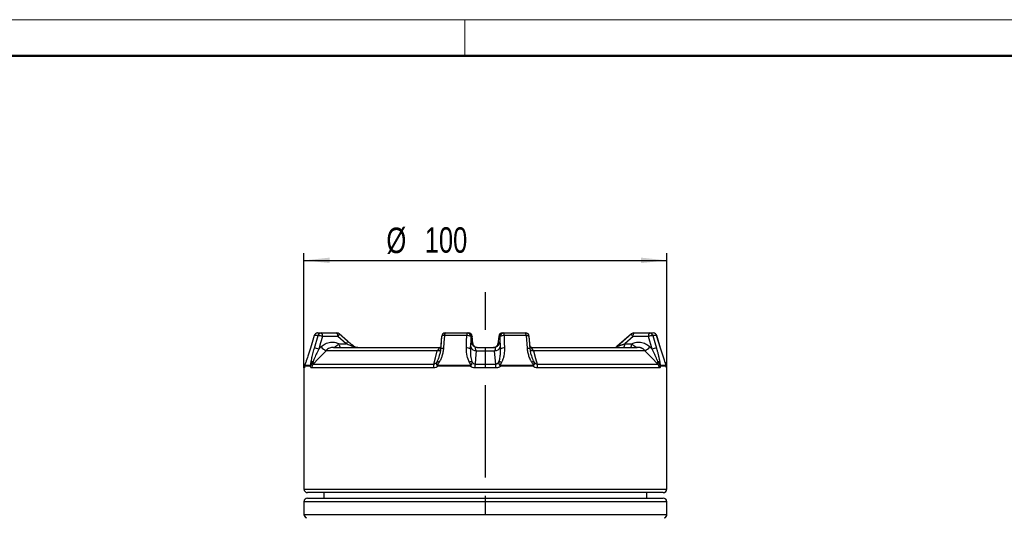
# Model space of a CAD drawing. Header units: millimetres. Extents: x 0 to 420, y 0 to 297.
# Tile 8 of 13: x 149 to 284, y 229 to 297. Entities that reach past the tile are written whole.
import ezdxf

# ---------------------------------------------------------------- set-up
doc = ezdxf.new("R2010")
doc.units = ezdxf.units.MM
doc.linetypes.add('CENTERX2', pattern=[20.32, 12.7, -2.54, 2.54, -2.54])
doc.layers.add('ОСЕВЫЕ', color=7, linetype='Continuous')
doc.layers.add('ОСНОВНОЙ', color=7, linetype='Continuous', lineweight=25)
doc.styles.add('SLDTEXTSTYLE4', font='TXT', dxfattribs={"width": 0.75})
doc.dimstyles.new('SLDDIMSTYLE1', dxfattribs={"dimtxt": 3.5, "dimasz": 3.556, "dimexe": 0, "dimexo": 0.0625, "dimgap": 0.875, "dimtad": 1, "dimdec": 0, "dimlfac": 2, "dimrnd": 1e-09, "dimzin": 12, "dimdsep": 46, "dimtxsty": 'SLDTEXTSTYLE4', "dimsah": 1, "dimcen": 0.09, "dimadec": 0, "dimazin": 3, "dimtfac": 1, "dimtdec": 0, "dimtofl": 0, "dimtmove": 0, "dimatfit": 3, "dimfxl": 0, "dimfrac": 2, "dimtolj": 1, "dimtzin": 12, "dimarcsym": 0})

# ---------------------------------------------------------------- blocks, each defined once
blk = doc.blocks.new('_D_7')
at = {"layer": 'ОСЕВЫЕ'}
for p, q in [((187.84, 249.03), (187.84, 264.84)), ((237.84, 249.03), (237.84, 264.84)), ((187.84, 263.84), (237.84, 263.84))]:
    blk.add_line(p, q, dxfattribs=at)
for points in [[(187.84, 263.84), (191.4, 263.46), (191.4, 264.22)], [(237.84, 263.84), (234.29, 264.22), (234.29, 263.46)]]:
    blk.add_solid(points, dxfattribs=at)
at = {"layer": 'ОСЕВЫЕ', "char_height": 3.5, "attachment_point": 1, "style": 'SLDTEXTSTYLE4'}
for s, insert in [('%%c', (199.2, 268.35)), ('100', (204.48, 268.4))]:
    blk.add_mtext(s, dxfattribs=dict(at, insert=insert))

msp = doc.modelspace()

# ---------------------------------------------------------------- linework, layer by layer
at = {"color": 7, "linetype": 'Continuous', "lineweight": 18}
msp.add_line((0, 297), (420, 297), dxfattribs=at)
at = {"color": 7, "linetype": 'Continuous', "lineweight": 50}
msp.add_line((415, 292), (20, 292), dxfattribs=at)
at = {"color": 7, "linetype": 'Continuous', "lineweight": 25}
for p, q in [((189.72, 253.84), (190.26, 253.84)), ((190.26, 253.84), (192.38, 253.84)), ((193.85, 252.72), (192.71, 253.72)), ((207.31, 253.84), (210.32, 253.84)), ((210.32, 253.84), (210.51, 253.84)), ((215.17, 253.84), (215.37, 253.84)), ((215.37, 253.84), (218.38, 253.84)), ((232.98, 253.72), (230.96, 251.96)), ((232.98, 253.72), (230.97, 251.96)), ((233.31, 253.84), (235.43, 253.84)), ((235.43, 253.84), (235.96, 253.84)), ((189.25, 253.48), (188.72, 251.76)), ((189.25, 253.48), (188.72, 251.76)), ((189.79, 253.49), (189.25, 253.49)), ((189.28, 251.76), (189.79, 253.49)), ((192.51, 253.34), (190.38, 253.34)), ((193.66, 252.34), (192.51, 253.34)), ((192.72, 252.34), (193.66, 252.34)), ((193.88, 252.69), (193.86, 252.72)), ((206.81, 253.38), (206.67, 251.65)), ((206.81, 253.38), (206.69, 251.9)), ((210.27, 253.49), (207.19, 253.49)), ((210.82, 253.34), (210.77, 251.61)), ((211.01, 253.34), (210.82, 253.34)), ((211.11, 252.39), (211.01, 253.39)), ((211.12, 252.29), (211.01, 253.39)), ((211.11, 252.34), (211.01, 253.34)), ((211.03, 252.34), (211.11, 252.34)), ((211.11, 252.39), (211.11, 252.34)), ((214.68, 253.39), (214.56, 252.29)), ((214.68, 253.34), (214.57, 252.34)), ((214.57, 252.34), (214.66, 252.34)), ((214.87, 253.34), (214.68, 253.34)), ((214.91, 251.61), (214.87, 253.34)), ((218.49, 253.49), (215.42, 253.49)), ((218.63, 251.76), (218.49, 253.49)), ((219.01, 251.65), (218.87, 253.38)), ((218.99, 251.89), (218.87, 253.38)), ((233.18, 253.34), (232.03, 252.34)), ((232.03, 252.34), (232.97, 252.34)), ((235.3, 253.34), (233.18, 253.34)), ((235.81, 251.61), (235.3, 253.34)), ((236.43, 253.49), (235.89, 253.49)), ((236.96, 251.76), (236.43, 253.49)), ((236.96, 251.76), (236.44, 253.48)), ((188.72, 251.76), (188.72, 251.76)), ((189.87, 251.61), (190.18, 251.93)), ((206.2, 251.4), (190.89, 251.4)), ((191.92, 251.84), (206.46, 251.84)), ((206.64, 251.4), (206.2, 251.4)), ((210.77, 251.61), (210.8, 251.93)), ((211.57, 251.4), (214.11, 251.4)), ((211.68, 251.84), (214, 251.84)), ((214.89, 251.93), (214.91, 251.61)), ((219.48, 251.4), (219.05, 251.4)), ((219.23, 251.84), (233.77, 251.84)), ((234.8, 251.4), (219.48, 251.4)), ((235.5, 251.93), (235.81, 251.61)), ((236.96, 251.76), (236.96, 251.76)), ((206.53, 250.82), (206.54, 250.85)), ((237.61, 249.78), (237.6, 249.81)), ((237.61, 249.8), (237.72, 249.49)), ((187.84, 249.03), (187.84, 232.34)), ((188.71, 249.26), (187.93, 249.26)), ((187.95, 249.41), (188.73, 249.41)), ((205.66, 249.03), (188.9, 249.03)), ((189.11, 249.56), (205.72, 249.56)), ((210.71, 249.26), (206.32, 249.26)), ((206.33, 249.41), (210.71, 249.41)), ((214.28, 249.03), (211.4, 249.03)), ((211.41, 249.56), (214.27, 249.56)), ((214.97, 249.41), (219.35, 249.41)), ((219.36, 249.26), (214.97, 249.26)), ((219.96, 249.56), (236.58, 249.56)), ((236.79, 249.03), (220.03, 249.03)), ((236.96, 249.41), (237.73, 249.41)), ((237.75, 249.26), (236.98, 249.26)), ((237.84, 232.34), (237.84, 249.03)), ((237.34, 231.84), (188.34, 231.84)), ((188.34, 231.09), (237.34, 231.09)), ((190.59, 231.84), (190.59, 231.09)), ((235.09, 231.09), (235.09, 231.84)), ((187.84, 230.59), (187.84, 228.84)), ((237.84, 228.84), (237.84, 230.59))]:
    msp.add_line(p, q, dxfattribs=at)
at = {"color": 8, "linetype": 'Continuous', "lineweight": 25}
for p, q in [((189.25, 253.48), (189.25, 253.49)), ((211.01, 253.39), (211.01, 253.34)), ((214.66, 252.34), (214.65, 252.24)), ((214.68, 253.39), (214.68, 253.34)), ((236.43, 253.49), (236.44, 253.48)), ((214.07, 251.84), (214.16, 251.85)), ((187.88, 249.03), (187.84, 249.03)), ((237.84, 249.03), (237.8, 249.03)), ((187.84, 232.34), (237.84, 232.34)), ((237.84, 230.59), (187.84, 230.59)), ((187.84, 228.84), (237.84, 228.84))]:
    msp.add_line(p, q, dxfattribs=at)
at = {"color": 8, "linetype": 'Continuous', "lineweight": 25, "flags": 128}
for points in [[(192.51, 253.34), (192.57, 253.41), (192.62, 253.48), (192.66, 253.55), (192.69, 253.61), (192.71, 253.65), (192.72, 253.69), (192.71, 253.71), (192.71, 253.72)], [(233.18, 253.34), (233.12, 253.41), (233.07, 253.48), (233.03, 253.55), (233, 253.61), (232.98, 253.65), (232.97, 253.69), (232.97, 253.71), (232.98, 253.72)], [(193.66, 252.34), (193.71, 252.41), (193.76, 252.48), (193.8, 252.55), (193.84, 252.61), (193.86, 252.65), (193.86, 252.69), (193.86, 252.71), (193.85, 252.72)], [(207.19, 253.49), (207.1, 253.48), (207.01, 253.47), (206.94, 253.46), (206.88, 253.44), (206.84, 253.42), (206.81, 253.4), (206.81, 253.38)], [(218.49, 253.49), (218.58, 253.48), (218.67, 253.47), (218.74, 253.46), (218.8, 253.44), (218.85, 253.42), (218.87, 253.4), (218.87, 253.38)], [(206.67, 251.65), (206.68, 251.67), (206.7, 251.69), (206.74, 251.71), (206.8, 251.73), (206.88, 251.75), (206.96, 251.75), (207.06, 251.76)], [(218.63, 251.76), (218.72, 251.75), (218.81, 251.75), (218.88, 251.73), (218.94, 251.71), (218.98, 251.69), (219.01, 251.67), (219.01, 251.65)]]:
    msp.add_lwpolyline(points, dxfattribs=at)
at = {"color": 7, "linetype": 'Continuous', "lineweight": 25, "flags": 128}
for points in [[(193.85, 252.72), (193.05, 253.42), (192.71, 253.72)], [(189.25, 253.49), (188.96, 252.53), (188.72, 251.76)], [(190.38, 253.34), (190.13, 252.46), (189.87, 251.61)], [(207.19, 253.49), (207.12, 252.53), (207.06, 251.76)], [(210.22, 251.76), (210.25, 252.71), (210.27, 253.49)], [(215.42, 253.49), (215.44, 252.53), (215.46, 251.76)], [(235.89, 253.49), (236.18, 252.53), (236.4, 251.76)], [(190.89, 251.4), (189.86, 250.34), (189.11, 249.56)], [(194.57, 251.96), (194.61, 251.98), (194.65, 251.99), (194.68, 252), (194.71, 252), (194.74, 252), (194.76, 251.99), (194.78, 251.98), (194.8, 251.96)], [(205.72, 249.56), (205.94, 250.4), (206.2, 251.4)], [(211.57, 251.4), (211.48, 250.34), (211.41, 249.56)], [(214.07, 251.84), (214.16, 251.85), (214.16, 251.85)], [(214.27, 249.56), (214.2, 250.4), (214.11, 251.4)], [(219.48, 251.4), (219.76, 250.34), (219.96, 249.56)], [(236.58, 249.56), (235.76, 250.4), (234.8, 251.4)]]:
    msp.add_lwpolyline(points, dxfattribs=at)
at = {"color": 7, "linetype": 'Continuous', "lineweight": 25}
for centre, radius, start, end in [((189.72, 253.34), 0.5, 90, 163.0664), ((189.73, 253.34), 0.497, 90.1059, 163.2284), ((190.26, 253.35), 0.488, 90.5313, 164.082), ((189.8, 253.46), 0.592, 348.6309, 40.3907), ((192.38, 253.34), 0.5, 48.9257, 90), ((191.93, 253.46), 0.592, 348.6309, 40.3907), ((207.31, 253.34), 0.5, 90, 175.4772), ((207.61, 253.54), 0.425, 136.2651, 188.0821), ((211.02, 253.55), 0.761, 158.0635, 185.2474), ((210.32, 253.34), 0.499, 359.891, 89.8906), ((210.51, 253.34), 0.5, 5.9106, 90), ((210.51, 253.34), 0.499, 359.891, 89.8906), ((215.17, 253.34), 0.5, 90, 174.0894), ((215.18, 253.34), 0.499, 90.1094, 180.109), ((215.37, 253.34), 0.499, 90.1094, 180.109), ((214.66, 253.55), 0.761, 354.7526, 21.9365), ((218.38, 253.34), 0.5, 4.5228, 90), ((218.07, 253.54), 0.425, 351.9179, 43.7349), ((233.31, 253.34), 0.5, 90, 131.0743), ((233.76, 253.46), 0.592, 139.6093, 191.3691), ((235.88, 253.46), 0.592, 139.6093, 191.3691), ((235.42, 253.35), 0.488, 15.918, 89.4687), ((235.96, 253.34), 0.5, 16.9336, 90), ((235.96, 253.34), 0.497, 16.7716, 89.8941), ((189.32, 250.28), 3.24, 70.7618, 81.5933), ((193.3, 252.22), 0.592, 168.6309, 220.3907), ((210.38, 252.79), 0.699, 51.1169, 99.129), ((215.31, 252.79), 0.699, 80.871, 128.8831), ((231.45, 252.22), 0.592, 319.6093, 11.3691), ((232.39, 252.22), 0.592, 319.6093, 11.3691), ((236.37, 250.28), 3.24, 98.4067, 109.2382), ((188.81, 248.55), 3.24, 70.7645, 81.5882), ((191.67, 253.16), 1.93, 219.7554, 246.0841), ((210.33, 251.07), 0.699, 51.1113, 99.1228), ((211.5, 252.13), 0.732, 195.7193, 275.6138), ((214.18, 252.13), 0.732, 264.3862, 344.2807), ((214.07, 252.34), 0.5, 299.8832, 354.0231), ((215.35, 251.07), 0.699, 80.8772, 128.8887), ((230.64, 252.34), 0.5, 270.0008, 311.1114), ((230.65, 252.32), 0.478, 270.1047, 311.0396), ((234.02, 253.16), 1.93, 293.9159, 320.2445), ((236.88, 248.55), 3.24, 98.4118, 109.2355), ((189.11, 249.5), 0.413, 92.3761, 136.1929), ((205.7, 248.6), 1.41, 57.7427, 69.3695), ((211.2, 248.78), 1.15, 101.7578, 119.6283), ((214.48, 248.78), 1.15, 60.3717, 78.2422), ((219.98, 248.6), 1.41, 110.6305, 122.2573), ((236.57, 249.5), 0.413, 43.8071, 87.6239), ((188.59, 249.03), 0.75, 152.0187, 180), ((188.43, 249.26), 0.502, 163.069, 180.0011), ((189.22, 249.26), 0.517, 163.579, 180.0096), ((189.66, 249.03), 0.767, 136.519, 180.1999), ((207.67, 249.06), 2.01, 165.5782, 180.8476), ((208.17, 249.27), 1.85, 175.5031, 180.0367), ((216.35, 249.27), 5.64, 178.5288, 180.0128), ((221.17, 249.06), 9.77, 177.0771, 180.1895), ((204.52, 249.06), 9.77, 359.8105, 2.9229), ((209.33, 249.27), 5.64, 359.9872, 1.4712), ((217.51, 249.27), 1.85, 359.9633, 4.4969), ((218.02, 249.06), 2.01, 359.1524, 14.4218), ((236.02, 249.03), 0.767, 359.8001, 43.481), ((236.46, 249.26), 0.517, 359.9904, 16.421), ((237.25, 249.26), 0.502, 359.9989, 16.931), ((237.09, 249.03), 0.75, 0, 28.9593), ((188.34, 232.34), 0.5, 180, 270), ((237.34, 232.34), 0.5, 270, 0), ((188.34, 230.59), 0.5, 90, 180), ((237.34, 230.59), 0.5, 0, 90), ((188.34, 228.84), 0.5, 180, 252.4892), ((237.34, 228.84), 0.5, 287.5108, 0)]:
    msp.add_arc(centre, radius, start, end, dxfattribs=at)
at = {"color": 8, "linetype": 'Continuous', "lineweight": 25}
for centre, radius, start, end in [((214.07, 252.34), 0.501, 314.3859, 0.0241), ((206.22, 252.1), 0.698, 268.6024, 308.457), ((214.43, 251.83), 0.17, 89.2205, 133.5652), ((219.46, 252.06), 0.661, 228.8441, 272.5029), ((188.63, 249.03), 0.751, 160.3191, 180.0009), ((237.05, 249.03), 0.751, 359.9996, 16.4546)]:
    msp.add_arc(centre, radius, start, end, dxfattribs=at)
at = {"color": 7, "linetype": 'Continuous', "lineweight": 25}
for points, knots in [([(190.18, 251.93), (190.37, 252.09), (190.75, 252.41), (191.48, 252.61), (192.16, 252.59), (192.55, 252.41), (192.72, 252.34)], [0, 0, 0, 0, 0.267398, 0.534792, 0.802277, 1, 1, 1, 1]), ([(191.92, 251.84), (191.92, 251.84), (191.94, 251.84), (191.98, 251.85), (192.07, 251.89), (192.16, 251.96), (192.32, 252.07), (192.48, 252.19), (192.65, 252.3), (192.72, 252.34)], [0, 0, 0, 0, 0.004045, 0.129668, 0.253457, 0.487985, 0.568639, 0.824897, 1, 1, 1, 1]), ([(194.57, 251.96), (194.46, 252), (194.15, 252.12), (193.85, 252.26), (193.66, 252.34)], [0, 0, 0, 0, 0.36018, 1, 1, 1, 1]), ([(193.84, 252.72), (194.04, 252.55), (194.36, 252.28), (194.68, 252.04), (194.8, 251.96)], [0, 0, 0, 0, 0.624415, 1, 1, 1, 1]), ([(194.77, 251.99), (194.7, 252.04), (194.53, 252.16), (194.24, 252.39), (194.01, 252.58), (193.89, 252.68), (193.88, 252.69)], [0, 0, 0, 0, 0.2498408, 0.5761755, 0.9665288, 1, 1, 1, 1]), ([(210.8, 251.93), (210.8, 251.97), (210.81, 252.06), (210.82, 252.17), (210.84, 252.28), (210.85, 252.37), (210.87, 252.44), (210.88, 252.5), (210.9, 252.55), (210.91, 252.58), (210.93, 252.59), (210.95, 252.59), (210.96, 252.57), (210.98, 252.54), (210.99, 252.5), (211, 252.45), (211.01, 252.4), (211.02, 252.36), (211.03, 252.34)], [0, 0, 0, 0, 0.0656905, 0.1318373, 0.1994231, 0.2675061, 0.3331965, 0.3993428, 0.4669267, 0.5350071, 0.6007197, 0.6668883, 0.7344952, 0.8025991, 0.8514728, 0.9005331, 0.9501688, 1, 1, 1, 1]), ([(211.37, 251.96), (211.32, 252), (211.18, 252.12), (211.14, 252.26), (211.11, 252.34)], [0, 0, 0, 0, 0.36018, 1, 1, 1, 1]), ([(214.66, 252.34), (214.67, 252.41), (214.71, 252.59), (214.77, 252.61), (214.83, 252.41), (214.87, 252.09), (214.89, 251.93)], [0, 0, 0, 0, 0.197723, 0.465208, 0.732602, 1, 1, 1, 1]), ([(232.97, 252.34), (233.13, 252.41), (233.52, 252.59), (234.21, 252.61), (234.93, 252.41), (235.31, 252.09), (235.5, 251.93)], [0, 0, 0, 0, 0.197723, 0.465208, 0.732602, 1, 1, 1, 1]), ([(232.97, 252.34), (233.03, 252.3), (233.2, 252.19), (233.37, 252.07), (233.52, 251.96), (233.62, 251.89), (233.7, 251.85), (233.75, 251.84), (233.77, 251.84), (233.77, 251.84)], [0, 0, 0, 0, 0.175103, 0.431361, 0.512015, 0.746543, 0.870332, 0.995955, 1, 1, 1, 1]), ([(188.72, 251.76), (188.61, 251.39), (188.4, 250.7), (188.18, 250.07), (188.08, 249.78)], [0, 0, 0, 0, 0.538222, 1, 1, 1, 1]), ([(188.81, 249.78), (188.83, 249.89), (188.88, 250.21), (189.02, 250.8), (189.16, 251.35), (189.26, 251.68), (189.28, 251.76)], [0, 0, 0, 0, 0.176028, 0.524978, 0.884768, 1, 1, 1, 1]), ([(189.87, 251.61), (189.76, 251.37), (189.52, 250.9), (189.26, 250.33), (189.13, 250), (189.09, 249.91)], [0, 0, 0, 0, 0.412685, 0.830827, 1, 1, 1, 1]), ([(190.94, 251.47), (190.92, 251.45), (190.9, 251.43), (190.89, 251.4), (190.89, 251.4)], [0, 0, 0, 0, 0.95595, 1, 1, 1, 1]), ([(191.79, 251.84), (191.74, 251.84), (191.58, 251.83), (191.33, 251.77), (191.11, 251.65), (190.98, 251.53), (190.95, 251.49), (190.94, 251.47)], [0, 0, 0, 0, 0.171276, 0.463474, 0.769782, 0.935052, 1, 1, 1, 1]), ([(191.92, 251.84), (191.91, 251.84), (191.87, 251.84), (191.83, 251.84), (191.79, 251.84)], [0, 0, 0, 0, 0.04225, 1, 1, 1, 1]), ([(195.28, 251.84), (195.28, 251.84), (195.17, 251.84), (194.92, 251.85), (194.69, 251.92), (194.57, 251.96)], [0, 0, 0, 0, 0.006123, 0.479233, 1, 1, 1, 1]), ([(194.8, 251.96), (194.88, 251.92), (195.04, 251.85), (195.2, 251.84), (195.28, 251.84), (195.28, 251.84)], [0, 0, 0, 0, 0.519213, 0.993837, 1, 1, 1, 1]), ([(206.2, 251.4), (206.2, 251.4), (206.23, 251.43), (206.26, 251.45), (206.29, 251.47)], [0, 0, 0, 0, 0.04405, 1, 1, 1, 1]), ([(206.29, 251.47), (206.3, 251.48), (206.31, 251.5), (206.33, 251.52), (206.36, 251.55), (206.38, 251.58), (206.4, 251.61), (206.43, 251.65), (206.45, 251.69), (206.47, 251.72), (206.49, 251.75), (206.5, 251.77), (206.51, 251.8), (206.52, 251.82), (206.53, 251.83), (206.53, 251.83), (206.52, 251.84), (206.52, 251.84), (206.51, 251.84), (206.5, 251.84)], [0, 0, 0, 0, 0.038467, 0.077577, 0.117855, 0.15834, 0.226612, 0.295386, 0.365495, 0.435996, 0.508728, 0.581862, 0.656273, 0.731141, 0.824015, 0.871058, 0.918343, 0.958936, 1, 1, 1, 1]), ([(207.06, 251.76), (207.04, 251.57), (207, 251.21), (206.87, 250.69), (206.7, 250.21), (206.53, 249.93), (206.45, 249.78)], [0, 0, 0, 0, 0.267385, 0.53791, 0.76666, 1, 1, 1, 1]), ([(206.66, 251.65), (206.65, 251.46), (206.63, 251.19), (206.55, 250.93), (206.53, 250.85)], [0, 0, 0, 0, 0.694864, 1, 1, 1, 1]), ([(206.69, 251.9), (206.66, 251.88), (206.63, 251.85), (206.58, 251.85), (206.57, 251.85)], [0, 0, 0, 0, 0.850186, 1, 1, 1, 1]), ([(210.63, 249.78), (210.51, 250.07), (210.24, 250.7), (210.23, 251.39), (210.22, 251.76)], [0, 0, 0, 0, 0.461778, 1, 1, 1, 1]), ([(210.77, 251.61), (210.76, 251.29), (210.75, 250.72), (210.9, 250.16), (210.96, 249.91)], [0, 0, 0, 0, 0.546587, 1, 1, 1, 1]), ([(211.68, 251.85), (211.62, 251.85), (211.47, 251.85), (211.28, 251.95), (211.14, 252.07), (211.06, 252.19), (211.03, 252.26), (211.02, 252.29), (211.02, 252.28), (211.02, 252.28)], [0, 0, 0, 0, 0.166602, 0.380042, 0.555627, 0.703394, 0.826361, 0.943842, 1, 1, 1, 1]), ([(211.6, 251.84), (211.59, 251.84), (211.57, 251.84), (211.55, 251.84), (211.53, 251.83), (211.52, 251.83), (211.5, 251.82), (211.48, 251.8), (211.46, 251.78), (211.45, 251.76), (211.45, 251.73), (211.44, 251.7), (211.44, 251.66), (211.45, 251.61), (211.46, 251.57), (211.47, 251.54), (211.48, 251.52), (211.49, 251.49), (211.5, 251.48), (211.51, 251.47)], [0, 0, 0, 0, 0.0417196, 0.0840981, 0.1276854, 0.1714924, 0.2433315, 0.3156977, 0.3895047, 0.4637492, 0.5391399, 0.6149805, 0.6922949, 0.7701613, 0.8520516, 0.8935168, 0.9352029, 0.9674387, 1, 1, 1, 1]), ([(211.51, 251.47), (211.53, 251.45), (211.55, 251.43), (211.57, 251.4), (211.57, 251.4)], [0, 0, 0, 0, 0.95595, 1, 1, 1, 1]), ([(211.68, 251.84), (211.68, 251.84), (211.65, 251.84), (211.63, 251.84), (211.6, 251.84)], [0, 0, 0, 0, 0.04225, 1, 1, 1, 1]), ([(214.66, 252.28), (214.66, 252.28), (214.67, 252.29), (214.66, 252.26), (214.62, 252.18), (214.52, 252.05), (214.35, 251.91), (214.15, 251.83), (214.03, 251.85), (214, 251.85)], [0, 0, 0, 0, 0.034352, 0.176036, 0.30575, 0.468369, 0.682078, 0.919514, 1, 1, 1, 1]), ([(214.08, 251.84), (214.06, 251.84), (214.03, 251.84), (214, 251.84), (214, 251.84)], [0, 0, 0, 0, 0.95775, 1, 1, 1, 1]), ([(214.17, 251.47), (214.18, 251.48), (214.19, 251.5), (214.21, 251.52), (214.22, 251.55), (214.23, 251.58), (214.23, 251.61), (214.24, 251.65), (214.24, 251.69), (214.24, 251.72), (214.23, 251.75), (214.22, 251.77), (214.21, 251.8), (214.19, 251.82), (214.17, 251.83), (214.15, 251.83), (214.13, 251.84), (214.11, 251.84), (214.09, 251.84), (214.08, 251.84)], [0, 0, 0, 0, 0.038467, 0.077577, 0.117855, 0.15834, 0.226612, 0.295386, 0.365495, 0.435996, 0.508728, 0.581862, 0.656273, 0.731141, 0.824015, 0.871058, 0.918343, 0.958936, 1, 1, 1, 1]), ([(214.11, 251.4), (214.11, 251.4), (214.13, 251.43), (214.15, 251.45), (214.17, 251.47)], [0, 0, 0, 0, 0.04405, 1, 1, 1, 1]), ([(214.32, 251.96), (214.33, 251.97), (214.36, 251.99), (214.4, 252.02), (214.43, 252.06), (214.46, 252.1), (214.5, 252.15), (214.53, 252.21), (214.55, 252.27), (214.56, 252.3), (214.57, 252.31)], [0, 0, 0, 0, 0.096204, 0.1928, 0.290289, 0.387986, 0.558906, 0.730463, 0.903642, 1, 1, 1, 1]), ([(214.72, 249.91), (214.73, 249.96), (214.77, 250.05), (214.85, 250.37), (214.92, 250.89), (214.92, 251.37), (214.91, 251.61)], [0, 0, 0, 0, 0.0844886, 0.1692181, 0.5811424, 1, 1, 1, 1]), ([(215.46, 251.76), (215.47, 251.69), (215.47, 251.48), (215.45, 251.13), (215.39, 250.72), (215.31, 250.38), (215.22, 250.15), (215.16, 250), (215.11, 249.89), (215.07, 249.81), (215.05, 249.78)], [0, 0, 0, 0, 0.10093, 0.303541, 0.509226, 0.718488, 0.823974, 0.867855, 0.95585, 1, 1, 1, 1]), ([(219.23, 249.78), (219.2, 249.84), (219.13, 249.94), (218.99, 250.22), (218.83, 250.65), (218.71, 251.11), (218.65, 251.48), (218.64, 251.66), (218.63, 251.76)], [0, 0, 0, 0, 0.087788, 0.176054, 0.451046, 0.73178, 0.865706, 1, 1, 1, 1]), ([(219.12, 251.86), (219.09, 251.86), (219.04, 251.86), (219.01, 251.88), (218.99, 251.89)], [0, 0, 0, 0, 0.51471, 1, 1, 1, 1]), ([(219.15, 250.83), (219.14, 250.87), (219.06, 251.13), (219.03, 251.41), (219.01, 251.64), (219.01, 251.65)], [0, 0, 0, 0, 0.1502004, 0.9592187, 1, 1, 1, 1]), ([(219.18, 251.84), (219.18, 251.84), (219.17, 251.84), (219.16, 251.84), (219.16, 251.83), (219.16, 251.83), (219.16, 251.82), (219.17, 251.8), (219.18, 251.78), (219.19, 251.76), (219.21, 251.73), (219.23, 251.7), (219.25, 251.66), (219.28, 251.61), (219.31, 251.57), (219.33, 251.54), (219.35, 251.52), (219.37, 251.49), (219.39, 251.48), (219.4, 251.47)], [0, 0, 0, 0, 0.04172, 0.084098, 0.127685, 0.171492, 0.243332, 0.315698, 0.389505, 0.463749, 0.53914, 0.61498, 0.692295, 0.770161, 0.852052, 0.893517, 0.935203, 0.967439, 1, 1, 1, 1]), ([(219.4, 251.47), (219.42, 251.45), (219.45, 251.43), (219.48, 251.4), (219.48, 251.4)], [0, 0, 0, 0, 0.95595, 1, 1, 1, 1]), ([(233.89, 251.84), (233.85, 251.84), (233.81, 251.84), (233.77, 251.84), (233.77, 251.84)], [0, 0, 0, 0, 0.95775, 1, 1, 1, 1]), ([(234.75, 251.47), (234.74, 251.48), (234.73, 251.5), (234.71, 251.52), (234.68, 251.55), (234.65, 251.58), (234.61, 251.61), (234.56, 251.65), (234.5, 251.69), (234.44, 251.72), (234.37, 251.75), (234.3, 251.77), (234.23, 251.8), (234.15, 251.82), (234.08, 251.83), (234.02, 251.83), (233.97, 251.84), (233.93, 251.84), (233.9, 251.84), (233.89, 251.84)], [0, 0, 0, 0, 0.038467, 0.077577, 0.117855, 0.15834, 0.226612, 0.295386, 0.365495, 0.435996, 0.508728, 0.581862, 0.656273, 0.731141, 0.824015, 0.871058, 0.918343, 0.958936, 1, 1, 1, 1]), ([(234.8, 251.4), (234.8, 251.4), (234.78, 251.43), (234.76, 251.45), (234.75, 251.47)], [0, 0, 0, 0, 0.04405, 1, 1, 1, 1]), ([(236.59, 249.91), (236.57, 249.96), (236.53, 250.05), (236.4, 250.37), (236.16, 250.89), (235.93, 251.37), (235.81, 251.61)], [0, 0, 0, 0, 0.0844886, 0.1692181, 0.5811424, 1, 1, 1, 1]), ([(236.4, 251.76), (236.42, 251.69), (236.48, 251.48), (236.58, 251.13), (236.67, 250.79), (236.73, 250.52), (236.78, 250.31), (236.82, 250.09), (236.85, 249.92), (236.87, 249.81), (236.87, 249.78)], [0, 0, 0, 0, 0.100927, 0.30353, 0.509206, 0.613435, 0.718536, 0.824018, 0.955852, 1, 1, 1, 1]), ([(237.61, 249.78), (237.59, 249.84), (237.55, 249.94), (237.45, 250.22), (237.31, 250.65), (237.16, 251.11), (237.05, 251.48), (236.99, 251.66), (236.96, 251.76)], [0, 0, 0, 0, 0.087788, 0.176054, 0.451046, 0.73178, 0.865706, 1, 1, 1, 1]), ([(188.08, 249.81), (188.06, 249.74), (188.02, 249.64), (187.98, 249.52), (187.95, 249.43), (187.94, 249.37), (187.94, 249.33)], [0, 0, 0, 0, 0.492644, 0.655717, 0.791149, 1, 1, 1, 1]), ([(188.08, 249.78), (188.05, 249.72), (188.02, 249.63), (187.98, 249.52), (187.96, 249.46), (187.96, 249.44), (187.95, 249.43), (187.95, 249.42), (187.95, 249.41), (187.95, 249.41), (187.95, 249.41)], [0, 0, 0, 0, 0.476558, 0.718001, 0.781321, 0.817749, 0.850365, 0.883007, 0.923783, 1, 1, 1, 1]), ([(189.09, 249.91), (189.06, 249.87), (188.99, 249.79), (188.9, 249.65), (188.84, 249.53), (188.8, 249.45), (188.77, 249.41), (188.76, 249.37), (188.74, 249.34), (188.72, 249.3), (188.71, 249.28), (188.71, 249.26)], [0, 0, 0, 0, 0.217721, 0.386056, 0.607334, 0.685198, 0.733994, 0.791524, 0.846171, 0.917838, 1, 1, 1, 1]), ([(188.73, 249.41), (188.73, 249.41), (188.73, 249.41), (188.74, 249.41), (188.74, 249.42), (188.74, 249.42), (188.75, 249.42), (188.75, 249.43), (188.75, 249.44), (188.76, 249.44), (188.76, 249.45), (188.76, 249.46), (188.77, 249.47), (188.77, 249.49), (188.77, 249.51), (188.78, 249.53), (188.78, 249.55), (188.79, 249.58), (188.79, 249.62), (188.8, 249.67), (188.8, 249.72), (188.81, 249.76), (188.81, 249.78)], [0, 0, 0, 0, 0.032943, 0.066201, 0.090378, 0.115018, 0.131049, 0.147465, 0.163413, 0.179946, 0.194323, 0.209004, 0.235635, 0.262966, 0.315876, 0.369546, 0.424168, 0.478877, 0.58464, 0.690447, 0.845221, 1, 1, 1, 1]), ([(189.09, 249.91), (189.09, 249.86), (189.07, 249.74), (189.06, 249.62), (189.08, 249.56), (189.1, 249.56), (189.11, 249.56)], [0, 0, 0, 0, 0.315322, 0.678774, 0.869092, 1, 1, 1, 1]), ([(205.72, 249.56), (205.76, 249.56), (205.82, 249.57), (205.95, 249.63), (206.08, 249.74), (206.16, 249.86), (206.2, 249.91)], [0, 0, 0, 0, 0.181686, 0.321178, 0.684656, 1, 1, 1, 1]), ([(206.32, 249.26), (206.3, 249.28), (206.27, 249.3), (206.23, 249.34), (206.2, 249.38), (206.18, 249.41), (206.16, 249.46), (206.14, 249.55), (206.14, 249.72), (206.18, 249.84), (206.2, 249.91)], [0, 0, 0, 0, 0.095996, 0.157174, 0.212625, 0.270564, 0.330612, 0.417393, 0.652408, 1, 1, 1, 1]), ([(206.45, 249.78), (206.41, 249.72), (206.34, 249.63), (206.27, 249.52), (206.26, 249.46), (206.26, 249.44), (206.26, 249.43), (206.28, 249.42), (206.3, 249.41), (206.32, 249.41), (206.33, 249.41)], [0, 0, 0, 0, 0.476558, 0.718001, 0.781321, 0.817749, 0.850365, 0.883007, 0.923783, 1, 1, 1, 1]), ([(210.71, 249.41), (210.72, 249.41), (210.72, 249.41), (210.74, 249.41), (210.75, 249.41), (210.77, 249.42), (210.77, 249.42), (210.78, 249.43), (210.79, 249.43), (210.79, 249.44), (210.79, 249.45), (210.79, 249.46), (210.79, 249.47), (210.79, 249.49), (210.79, 249.5), (210.78, 249.52), (210.77, 249.54), (210.75, 249.58), (210.72, 249.63), (210.68, 249.7), (210.65, 249.76), (210.63, 249.78)], [0, 0, 0, 0, 0.011047, 0.04872, 0.087045, 0.107774, 0.128968, 0.144361, 0.160195, 0.177729, 0.196001, 0.213448, 0.231239, 0.270994, 0.311685, 0.34848, 0.385384, 0.48425, 0.583339, 0.791672, 1, 1, 1, 1]), ([(210.96, 249.91), (210.96, 249.85), (210.96, 249.75), (210.95, 249.62), (210.93, 249.54), (210.91, 249.48), (210.88, 249.43), (210.86, 249.39), (210.82, 249.35), (210.78, 249.31), (210.74, 249.28), (210.71, 249.27), (210.71, 249.26)], [0, 0, 0, 0, 0.299588, 0.471326, 0.548431, 0.651237, 0.706539, 0.76904, 0.823374, 0.888752, 0.987125, 1, 1, 1, 1]), ([(210.96, 249.91), (211, 249.86), (211.06, 249.74), (211.19, 249.62), (211.32, 249.56), (211.39, 249.56), (211.41, 249.56)], [0, 0, 0, 0, 0.3153217, 0.6787736, 0.8690918, 1, 1, 1, 1]), ([(214.27, 249.56), (214.28, 249.56), (214.3, 249.56), (214.32, 249.56), (214.35, 249.57), (214.38, 249.58), (214.42, 249.59), (214.45, 249.61), (214.48, 249.62), (214.5, 249.64), (214.52, 249.66), (214.55, 249.68), (214.58, 249.71), (214.62, 249.75), (214.65, 249.79), (214.67, 249.83), (214.7, 249.87), (214.71, 249.9), (214.72, 249.91)], [0, 0, 0, 0, 0.044598, 0.089548, 0.135573, 0.181948, 0.251123, 0.321181, 0.365554, 0.410074, 0.454985, 0.500003, 0.592389, 0.68535, 0.763603, 0.842047, 0.920962, 1, 1, 1, 1]), ([(214.97, 249.26), (214.96, 249.27), (214.94, 249.28), (214.92, 249.3), (214.9, 249.31), (214.89, 249.32), (214.87, 249.34), (214.85, 249.36), (214.84, 249.38), (214.83, 249.39), (214.81, 249.41), (214.8, 249.43), (214.79, 249.46), (214.78, 249.49), (214.77, 249.51), (214.76, 249.54), (214.75, 249.56), (214.75, 249.58), (214.74, 249.61), (214.74, 249.64), (214.73, 249.68), (214.73, 249.71), (214.72, 249.74), (214.72, 249.77), (214.72, 249.8), (214.72, 249.83), (214.72, 249.87), (214.72, 249.89), (214.72, 249.91)], [0, 0, 0, 0, 0.047755, 0.071843, 0.095996, 0.126486, 0.157125, 0.184768, 0.212526, 0.241408, 0.270414, 0.300352, 0.330404, 0.373642, 0.417121, 0.446187, 0.4753, 0.504531, 0.533794, 0.592997, 0.652364, 0.695512, 0.738698, 0.781985, 0.825301, 0.868923, 0.912568, 1, 1, 1, 1]), ([(215.05, 249.78), (215.04, 249.75), (215.01, 249.7), (214.97, 249.64), (214.95, 249.6), (214.93, 249.57), (214.91, 249.54), (214.9, 249.52), (214.9, 249.5), (214.89, 249.49), (214.89, 249.48), (214.89, 249.47), (214.89, 249.46), (214.89, 249.45), (214.89, 249.44), (214.9, 249.44), (214.9, 249.43), (214.91, 249.43), (214.91, 249.42), (214.92, 249.42), (214.93, 249.41), (214.94, 249.41), (214.95, 249.41), (214.96, 249.41), (214.97, 249.41)], [0, 0, 0, 0, 0.237953, 0.356929, 0.475911, 0.536006, 0.596141, 0.656625, 0.687035, 0.717548, 0.748963, 0.76491, 0.780976, 0.798998, 0.817477, 0.833543, 0.850198, 0.86632, 0.882904, 0.903117, 0.923712, 0.942562, 0.961526, 1, 1, 1, 1]), ([(219.35, 249.41), (219.36, 249.41), (219.37, 249.41), (219.39, 249.41), (219.41, 249.42), (219.42, 249.43), (219.43, 249.45), (219.43, 249.47), (219.42, 249.5), (219.39, 249.55), (219.33, 249.65), (219.27, 249.73), (219.23, 249.78)], [0, 0, 0, 0, 0.011058, 0.086943, 0.128779, 0.15992, 0.195581, 0.230774, 0.311103, 0.384847, 0.582949, 1, 1, 1, 1]), ([(219.49, 249.91), (219.51, 249.85), (219.53, 249.75), (219.54, 249.62), (219.54, 249.54), (219.53, 249.48), (219.51, 249.43), (219.49, 249.39), (219.46, 249.35), (219.43, 249.31), (219.39, 249.28), (219.36, 249.27), (219.36, 249.26)], [0, 0, 0, 0, 0.299588, 0.471326, 0.548431, 0.651237, 0.706539, 0.76904, 0.823374, 0.888752, 0.987125, 1, 1, 1, 1]), ([(219.49, 249.91), (219.52, 249.86), (219.6, 249.74), (219.74, 249.62), (219.87, 249.56), (219.94, 249.56), (219.96, 249.56)], [0, 0, 0, 0, 0.315322, 0.678774, 0.869092, 1, 1, 1, 1]), ([(236.58, 249.56), (236.59, 249.56), (236.61, 249.57), (236.62, 249.63), (236.62, 249.74), (236.6, 249.86), (236.59, 249.91)], [0, 0, 0, 0, 0.181686, 0.321178, 0.684656, 1, 1, 1, 1]), ([(236.98, 249.26), (236.97, 249.28), (236.96, 249.3), (236.94, 249.34), (236.92, 249.38), (236.91, 249.41), (236.88, 249.46), (236.84, 249.55), (236.74, 249.72), (236.65, 249.84), (236.59, 249.91)], [0, 0, 0, 0, 0.095996, 0.157174, 0.212625, 0.270564, 0.330612, 0.417393, 0.652408, 1, 1, 1, 1]), ([(236.87, 249.78), (236.88, 249.72), (236.89, 249.63), (236.91, 249.52), (236.92, 249.46), (236.93, 249.44), (236.93, 249.43), (236.94, 249.42), (236.95, 249.41), (236.95, 249.41), (236.96, 249.41)], [0, 0, 0, 0, 0.476558, 0.718001, 0.781321, 0.817749, 0.850365, 0.883007, 0.923783, 1, 1, 1, 1]), ([(237.72, 249.48), (237.71, 249.49), (237.7, 249.52), (237.68, 249.6), (237.64, 249.69), (237.61, 249.77), (237.6, 249.81)], [0, 0, 0, 0, 0.107894, 0.263328, 0.65076, 1, 1, 1, 1]), ([(237.73, 249.41), (237.73, 249.41), (237.73, 249.41), (237.73, 249.41), (237.73, 249.41), (237.73, 249.42), (237.73, 249.42), (237.73, 249.42), (237.73, 249.43), (237.73, 249.43), (237.73, 249.44), (237.72, 249.45), (237.72, 249.46), (237.72, 249.47), (237.72, 249.48), (237.71, 249.49), (237.71, 249.5), (237.7, 249.52), (237.7, 249.54), (237.69, 249.56), (237.68, 249.58), (237.66, 249.63), (237.64, 249.7), (237.62, 249.76), (237.61, 249.78)], [0, 0, 0, 0, 0.011046, 0.048716, 0.067829, 0.087072, 0.1078, 0.128993, 0.144384, 0.160216, 0.177749, 0.196019, 0.213465, 0.231255, 0.251064, 0.271044, 0.311733, 0.348525, 0.385425, 0.434833, 0.484294, 0.583375, 0.79169, 1, 1, 1, 1]), ([(187.93, 249.26), (187.93, 249.23), (187.92, 249.17), (187.91, 249.09), (187.9, 249.04), (187.89, 249.03), (187.88, 249.03)], [0, 0, 0, 0, 0.2290843, 0.462174, 0.726739, 1, 1, 1, 1]), ([(187.93, 249.33), (187.93, 249.31), (187.92, 249.26), (187.92, 249.23), (187.92, 249.24), (187.92, 249.24)], [0, 0, 0, 0, 0.446109, 0.980279, 1, 1, 1, 1]), ([(187.93, 249.26), (187.93, 249.27), (187.93, 249.27), (187.93, 249.28), (187.93, 249.3), (187.93, 249.31), (187.93, 249.32), (187.93, 249.33), (187.93, 249.33)], [0, 0, 0, 0, 0.1673, 0.33498, 0.503899, 0.673272, 0.887084, 1, 1, 1, 1]), ([(188.9, 249.03), (188.86, 249.04), (188.79, 249.07), (188.73, 249.2), (188.71, 249.26)], [0, 0, 0, 0, 0.5373616, 1, 1, 1, 1]), ([(206.32, 249.26), (206.23, 249.2), (206.03, 249.07), (205.79, 249.04), (205.66, 249.03)], [0, 0, 0, 0, 0.4626384, 1, 1, 1, 1]), ([(211.4, 249.03), (211.27, 249.04), (211.02, 249.07), (210.81, 249.2), (210.71, 249.26)], [0, 0, 0, 0, 0.537362, 1, 1, 1, 1]), ([(214.97, 249.26), (214.93, 249.23), (214.83, 249.17), (214.67, 249.09), (214.48, 249.04), (214.35, 249.03), (214.28, 249.03)], [0, 0, 0, 0, 0.229084, 0.462174, 0.726739, 1, 1, 1, 1]), ([(220.03, 249.03), (219.9, 249.04), (219.66, 249.07), (219.45, 249.2), (219.36, 249.26)], [0, 0, 0, 0, 0.5373616, 1, 1, 1, 1]), ([(236.98, 249.26), (236.95, 249.2), (236.9, 249.07), (236.83, 249.04), (236.79, 249.03)], [0, 0, 0, 0, 0.462638, 1, 1, 1, 1]), ([(237.72, 249.49), (237.72, 249.47), (237.73, 249.44), (237.74, 249.42), (237.74, 249.41)], [0, 0, 0, 0, 0.738649, 1, 1, 1, 1]), ([(237.75, 249.33), (237.75, 249.34), (237.75, 249.38), (237.73, 249.43), (237.72, 249.47), (237.72, 249.48)], [0, 0, 0, 0, 0.186222, 0.759888, 1, 1, 1, 1]), ([(237.76, 249.24), (237.76, 249.24), (237.76, 249.24), (237.76, 249.26), (237.75, 249.31), (237.75, 249.33)], [0, 0, 0, 0, 0.088703, 0.463407, 1, 1, 1, 1]), ([(237.8, 249.03), (237.8, 249.03), (237.79, 249.03), (237.79, 249.04), (237.78, 249.07), (237.78, 249.1), (237.77, 249.13), (237.76, 249.17), (237.76, 249.21), (237.75, 249.25), (237.75, 249.26)], [0, 0, 0, 0, 0.131699, 0.26449, 0.400658, 0.537941, 0.652113, 0.766845, 0.883177, 1, 1, 1, 1])]:
    msp.add_open_spline(points, degree=3, knots=knots, dxfattribs=at)
at = {"color": 8, "linetype": 'Continuous', "lineweight": 25}
for points, knots in [([(211.02, 252.27), (211.02, 252.27), (211.02, 252.28), (211.02, 252.31), (211.02, 252.33), (211.03, 252.34)], [0, 0, 0, 0, 0.081297, 0.53986, 1, 1, 1, 1]), ([(214.56, 252.29), (214.56, 252.29), (214.56, 252.31), (214.57, 252.32), (214.57, 252.34)], [0, 0, 0, 0, 0.06748, 1, 1, 1, 1]), ([(230.96, 251.96), (230.97, 251.96), (230.97, 251.96), (230.97, 251.97), (230.99, 251.97), (231, 251.98), (231.01, 251.99), (231.03, 251.99), (231.06, 252), (231.09, 252.02), (231.13, 252.03), (231.18, 252.05), (231.24, 252.07), (231.31, 252.1), (231.38, 252.12), (231.47, 252.16), (231.59, 252.2), (231.73, 252.24), (231.88, 252.29), (231.98, 252.32), (232.03, 252.34)], [0, 0, 0, 0, 0.008912, 0.032861, 0.057119, 0.082117, 0.107286, 0.115101, 0.156164, 0.197535, 0.239579, 0.281765, 0.34426, 0.406978, 0.470209, 0.533561, 0.649235, 0.765332, 0.882516, 1, 1, 1, 1]), ([(206.46, 251.84), (206.46, 251.84), (206.52, 251.84), (206.6, 251.84), (206.67, 251.86), (206.69, 251.86)], [0, 0, 0, 0, 0.023353, 0.748607, 1, 1, 1, 1]), ([(214.14, 251.85), (214.07, 251.85), (214.01, 251.84), (213.94, 251.84), (213.94, 251.84)], [0, 0, 0, 0, 0.979236, 1, 1, 1, 1]), ([(218.99, 251.86), (219.01, 251.86), (219.09, 251.84), (219.17, 251.84), (219.22, 251.84), (219.23, 251.84)], [0, 0, 0, 0, 0.25135, 0.976646, 1, 1, 1, 1]), ([(206.2, 249.91), (206.23, 249.97), (206.29, 250.1), (206.37, 250.3), (206.44, 250.49), (206.49, 250.67), (206.52, 250.77), (206.53, 250.82)], [0, 0, 0, 0, 0.207344, 0.415787, 0.678024, 0.835828, 1, 1, 1, 1]), ([(219.15, 250.83), (219.21, 250.62), (219.29, 250.35), (219.42, 250.05), (219.46, 249.96), (219.49, 249.91)], [0, 0, 0, 0, 0.69117, 0.845398, 1, 1, 1, 1]), ([(237.75, 249.33), (237.75, 249.33), (237.75, 249.31), (237.75, 249.29), (237.75, 249.27), (237.75, 249.27), (237.75, 249.26)], [0, 0, 0, 0, 0.218148, 0.561938, 0.909626, 1, 1, 1, 1])]:
    msp.add_open_spline(points, degree=3, knots=knots, dxfattribs=at)
at = {"layer": 'ОСЕВЫЕ', "linetype": 'CENTERX2'}
msp.add_line((212.84, 91.7), (212.84, 259.48), dxfattribs=at)
at = {"layer": 'ОСНОВНОЙ', "linetype": 'Continuous', "lineweight": 18}
for p, q in [((210, 292), (210, 297)), ((20, 292), (415, 292)), ((217.5, 292), (217.5, 292))]:
    msp.add_line(p, q, dxfattribs=at)

# ---------------------------------------------------------------- dimensions: what is measured, and where the dimension line sits
at = {"layer": 'ОСЕВЫЕ'}
dim = msp.add_linear_dim(base=(237.84, 263.84), p1=(187.84, 249.03), p2=(237.84, 249.03), text='%%c<>', dimstyle='SLDDIMSTYLE1', dxfattribs=at)
dim.commit()
dim.dimension.update_dxf_attribs({"geometry": '_D_7', "text_midpoint": (205.72, 263.84), "dimtype": 160})

doc.saveas('drawing.dxf')
